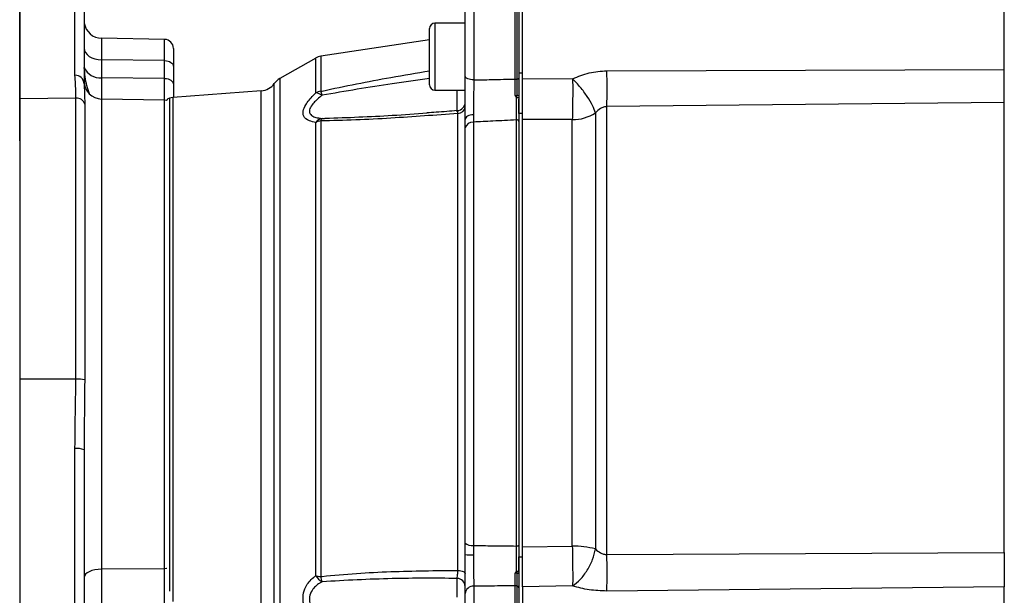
# Model space of a CAD drawing. Header units: inches. Extents: x 0.4 to 16.6, y 0.2 to 10.8.
# Tile 10 of 16: x 7.7 to 12.3, y 5.8 to 8.5. Entities that reach past the tile are written whole.
import ezdxf

# ---------------------------------------------------------------- set-up
doc = ezdxf.new("R2010")
doc.units = ezdxf.units.IN
doc.header["$MEASUREMENT"] = 0
doc.linetypes.add('CENTERX2', pattern=[0.8, 0.5, -0.1, 0.1, -0.1])
doc.layers.add('SLD-0', color=7, linetype='Continuous', lineweight=25)
doc.styles.add('SLDTEXTSTYLE0', font='TXT', dxfattribs={"width": 0.75})
doc.dimstyles.new('SLDDIMSTYLE0', dxfattribs={"dimtxt": 0.145833, "dimasz": 0.13, "dimexe": 0, "dimexo": 0.0625, "dimgap": 0.036458, "dimtad": 0, "dimtih": 1, "dimtoh": 1, "dimdec": 1, "dimlfac": 1.5, "dimrnd": 1e-09, "dimzin": 12, "dimdsep": 46, "dimtxsty": 'SLDTEXTSTYLE0', "dimsah": 1, "dimcen": 0.09, "dimadec": 0, "dimazin": 3, "dimtfac": 1, "dimtdec": 1, "dimtofl": 0, "dimtmove": 0, "dimatfit": 3, "dimfxl": 0, "dimfrac": 2, "dimtolj": 1, "dimtzin": 12, "dimarcsym": 0})

# ---------------------------------------------------------------- blocks, each defined once
blk = doc.blocks.new('_D_1')
at = {"layer": 'SLD-0', "color": 7}
for p, q in [((12.3072, 9.0247), (12.3072, 9.4879)), ((14.033, 8.3453), (14.033, 9.4879)), ((12.3072, 9.3629), (12.9109, 9.3629)), ((13.0829, 9.3629), (13.0386, 9.3629)), ((13.0386, 9.3629), (13.0386, 9.1312)), ((13.2984, 9.3629), (13.3428, 9.3629)), ((13.3428, 9.3629), (13.3428, 9.1312)), ((14.033, 9.3629), (13.4705, 9.3629)), ((13.0386, 9.1312), (13.0829, 9.1312)), ((13.3428, 9.1312), (13.2984, 9.1312))]:
    blk.add_line(p, q, dxfattribs=at)
for points in [[(12.3072, 9.3629), (12.4372, 9.3429), (12.4372, 9.3829)], [(14.033, 9.3629), (13.903, 9.3829), (13.903, 9.3429)]]:
    blk.add_solid(points, dxfattribs=at)
at = {"layer": 'SLD-0', "color": 7, "char_height": 0.14583, "attachment_point": 1, "style": 'SLDTEXTSTYLE0'}
for s, insert in [('2.6', (13.0561, 9.5805)), ('66', (13.0829, 9.3192))]:
    blk.add_mtext(s, dxfattribs=dict(at, insert=insert))
blk = doc.blocks.new('_D_2')
at = {"layer": 'SLD-0', "color": 7}
for p, q in [((7.7182, 7.9075), (7.7182, 10.0153)), ((12.3072, 9.0247), (12.3072, 10.0153)), ((7.7182, 9.8903), (9.9105, 9.8903)), ((10.0825, 9.8903), (10.0382, 9.8903)), ((10.0382, 9.8903), (10.0382, 9.6586)), ((10.4058, 9.8903), (10.4502, 9.8903)), ((10.4502, 9.8903), (10.4502, 9.6586)), ((12.3072, 9.8903), (10.5778, 9.8903)), ((10.0382, 9.6586), (10.0825, 9.6586)), ((10.4502, 9.6586), (10.4058, 9.6586))]:
    blk.add_line(p, q, dxfattribs=at)
for points in [[(7.7182, 9.8903), (7.8482, 9.8703), (7.8482, 9.9103)], [(12.3072, 9.8903), (12.1772, 9.9103), (12.1772, 9.8703)]]:
    blk.add_solid(points, dxfattribs=at)
at = {"layer": 'SLD-0', "color": 7, "char_height": 0.14583, "attachment_point": 1, "style": 'SLDTEXTSTYLE0'}
for s, insert in [('6.9', (10.1096, 10.1079)), ('175', (10.0825, 9.8466))]:
    blk.add_mtext(s, dxfattribs=dict(at, insert=insert))
blk = doc.blocks.new('_D_3')
at = {"layer": 'SLD-0'}
for p, q in [((12.3072, 9.0247), (12.3072, 10.0153)), ((16.0003, 7.4067), (16.0003, 10.0153)), ((12.3072, 9.8903), (14.2206, 9.8903)), ((14.3926, 9.8903), (14.3483, 9.8903)), ((14.3483, 9.8903), (14.3483, 9.6586)), ((14.7159, 9.8903), (14.7602, 9.8903)), ((14.7602, 9.8903), (14.7602, 9.6586)), ((16.0003, 9.8903), (14.8879, 9.8903)), ((14.3483, 9.6586), (14.3926, 9.6586)), ((14.7602, 9.6586), (14.7159, 9.6586))]:
    blk.add_line(p, q, dxfattribs=at)
for points in [[(12.3072, 9.8903), (12.4372, 9.8703), (12.4372, 9.9103)], [(16.0003, 9.8903), (15.8703, 9.9103), (15.8703, 9.8703)]]:
    blk.add_solid(points, dxfattribs=at)
at = {"layer": 'SLD-0', "char_height": 0.14583, "attachment_point": 1, "style": 'SLDTEXTSTYLE0'}
for s, insert in [('5.5', (14.4196, 10.1079)), ('141', (14.3926, 9.8466))]:
    blk.add_mtext(s, dxfattribs=dict(at, insert=insert))

msp = doc.modelspace()

# ---------------------------------------------------------------- linework, layer by layer
at = {"color": 7, "linetype": 'Continuous', "lineweight": 25}
for p, q in [((7.9758, 8.2137), (7.9758, 8.5819)), ((12.3072, 8.2414), (12.3072, 8.6131)), ((7.7182, 8.5769), (7.7182, 8.1034)), ((8.0182, 8.5425), (8.0182, 8.1743)), ((10.0449, 8.5485), (10.0449, 8.2005)), ((10.0616, 8.1983), (10.0616, 8.5541)), ((9.7946, 8.2098), (9.7946, 8.5109)), ((9.7946, 8.4567), (9.6536, 8.4567)), ((9.6283, 8.1694), (9.6283, 8.4314)), ((8.3939, 8.3807), (8.1001, 8.3859)), ((9.6283, 8.3792), (9.121, 8.3023)), ((8.4349, 8.3391), (8.4349, 8.2548)), ((8.1001, 8.2855), (8.1001, 8.2025)), ((8.3939, 8.2821), (8.1001, 8.2855)), ((8.3939, 8.1991), (8.3939, 8.2821)), ((9.0977, 8.2942), (8.9308, 8.1982)), ((8.4349, 8.2548), (8.4349, 8.1718)), ((10.0449, 8.2255), (10.0616, 8.2255)), ((10.455, 8.2344), (12.3072, 8.2414)), ((8.0182, 8.1743), (8.0184, 8.1705)), ((8.3939, 8.1991), (8.1001, 8.2025)), ((8.4349, 8.1718), (8.4349, 8.1104)), ((10.0616, 8.1983), (10.2953, 8.1971)), ((10.0616, 8.0352), (10.0616, 8.1964)), ((8.8438, 8.141), (8.4317, 8.1102)), ((9.6536, 8.1441), (9.7946, 8.1441)), ((7.9805, 8.1077), (7.7182, 8.1034)), ((7.7182, 8.1034), (7.7182, 6.7969)), ((7.9805, 6.7974), (7.9805, 8.1077)), ((8.0213, 8.079), (8.0213, 6.7937)), ((8.3939, 8.0979), (8.1001, 8.103)), ((10.0359, 8.11), (10.0361, 8.119)), ((10.0449, 8.1184), (10.0449, 8.108)), ((10.0449, 8.0352), (10.0449, 8.1029)), ((12.3072, 8.0863), (10.455, 8.0677)), ((12.3072, 5.9902), (12.3072, 8.0863)), ((9.7606, 5.9065), (9.7606, 8.0356)), ((10.0616, 8.0352), (10.0449, 8.0352)), ((10.0449, 8.0352), (10.0449, 5.9699)), ((10.0616, 8.0081), (10.0616, 8.0352)), ((10.4018, 8.0384), (10.4018, 6.0063)), ((10.455, 5.9803), (10.455, 8.0677)), ((9.0977, 5.8812), (9.0977, 7.9944)), ((9.121, 8.001), (9.121, 5.8777)), ((9.7944, 7.9681), (9.7946, 8.0074)), ((9.8331, 8.0298), (9.8327, 7.9959)), ((9.8327, 7.9959), (9.8327, 6.0222)), ((10.0337, 6.0199), (10.0337, 8.0054)), ((10.2938, 8.007), (10.0616, 8.007)), ((10.0616, 6.0162), (10.0616, 8.007)), ((10.2938, 6.0194), (10.2938, 8.007)), ((9.7944, 6.0339), (9.7944, 7.9681)), ((7.9805, 6.7974), (7.7182, 6.7969)), ((7.7182, 6.7969), (7.7182, 5.3514)), ((7.9758, 5.3494), (7.9758, 6.4737)), ((8.0184, 6.4918), (8.0182, 6.4687)), ((8.0182, 6.4687), (8.0182, 5.3444)), ((9.7946, 5.9804), (9.7944, 6.0339)), ((9.8327, 6.0222), (9.8331, 5.9784)), ((10.0616, 6.0162), (10.2938, 6.0194)), ((10.0616, 5.9699), (10.0616, 6.0155)), ((10.0449, 5.9699), (10.0616, 5.9699)), ((10.0449, 5.9034), (10.0449, 5.9699)), ((10.0616, 5.8298), (10.0616, 5.9699)), ((10.455, 5.9803), (12.3072, 5.9902)), ((8.3939, 5.9142), (8.1001, 5.9119)), ((8.1001, 5.9119), (8.1001, 5.3784)), ((8.3939, 5.3753), (8.3939, 5.9142)), ((10.0361, 5.8937), (10.0359, 5.9022)), ((10.0449, 5.8989), (10.0449, 5.8891)), ((10.2953, 5.8339), (10.0616, 5.8298)), ((10.0616, 5.8298), (10.0616, 5.3715)), ((12.3072, 5.8299), (10.455, 5.8102)), ((12.3072, 5.387), (12.3072, 5.8299)), ((9.7946, 5.4147), (9.7946, 5.7988)), ((10.0449, 5.8253), (10.0449, 5.3771))]:
    msp.add_line(p, q, dxfattribs=at)
at = {"color": 8, "linetype": 'Continuous', "lineweight": 25}
for p, q in [((9.8348, 8.5526), (9.8348, 8.1918)), ((10.0281, 8.1962), (10.0281, 8.5593)), ((10.0361, 8.1964), (10.0361, 8.5588)), ((9.6536, 8.4567), (9.6536, 8.1441)), ((8.1001, 8.3859), (8.1001, 8.2855)), ((8.3939, 8.2821), (8.3939, 8.3807)), ((9.0977, 8.1316), (9.0977, 8.2942)), ((9.121, 8.3023), (9.121, 8.1389)), ((8.1001, 8.2025), (8.1001, 8.103)), ((8.3939, 8.0979), (8.3939, 8.1991)), ((8.905, 5.3056), (8.905, 8.175)), ((8.9308, 8.1982), (8.9308, 5.2808)), ((8.8438, 5.3387), (8.8438, 8.141)), ((9.7567, 8.0427), (9.7567, 8.1441)), ((8.1001, 8.103), (8.1001, 5.9119)), ((8.3939, 5.9142), (8.3939, 8.0979)), ((8.4172, 8.1078), (8.4172, 5.8095)), ((8.4317, 8.1102), (8.4317, 5.7612)), ((9.7567, 5.7816), (9.7567, 5.8691)), ((9.8348, 5.8331), (9.8348, 5.3731)), ((10.0281, 5.3663), (10.0281, 5.834)), ((10.0361, 5.3668), (10.0361, 5.8336))]:
    msp.add_line(p, q, dxfattribs=at)
at = {"color": 7, "linetype": 'Continuous', "lineweight": 25, "flags": 128}
for points in [[(8.0182, 8.3401), (8.0198, 8.3296), (8.0244, 8.3194), (8.032, 8.3101), (8.0421, 8.3018), (8.0545, 8.295), (8.0687, 8.2899), (8.0841, 8.2867), (8.1001, 8.2855)], [(8.3939, 8.2821), (8.402, 8.2815), (8.4097, 8.2799), (8.4167, 8.2773), (8.4229, 8.2739), (8.428, 8.2698), (8.4318, 8.2651), (8.4341, 8.26), (8.4349, 8.2548)], [(8.3939, 8.1991), (8.402, 8.1985), (8.4097, 8.1969), (8.4167, 8.1943), (8.4229, 8.1909), (8.428, 8.1868), (8.4318, 8.1821), (8.4341, 8.1771), (8.4349, 8.1718)], [(9.8348, 8.1918), (9.8269, 8.1923), (9.8193, 8.1934), (9.8124, 8.1951), (9.8063, 8.1973), (9.8013, 8.2), (9.7976, 8.203), (9.7954, 8.2063), (9.7946, 8.2098)], [(10.0361, 8.1964), (10.0379, 8.1966), (10.0396, 8.1969), (10.0411, 8.1973), (10.0424, 8.1978), (10.0435, 8.1984), (10.0442, 8.1991), (10.0447, 8.1998), (10.0449, 8.2005)], [(8.4036, 8.0966), (8.402, 8.0969), (8.3939, 8.0979)], [(9.8331, 8.0298), (9.8254, 8.0291), (9.8182, 8.0277), (9.8115, 8.0255), (9.8057, 8.0227), (9.801, 8.0193), (9.7975, 8.0156), (9.7953, 8.0115), (9.7946, 8.0074)], [(10.0337, 6.0199), (10.0358, 6.0199), (10.0379, 6.0201), (10.0398, 6.0204), (10.0416, 6.0208), (10.043, 6.0213), (10.044, 6.0219), (10.0447, 6.0225), (10.0449, 6.0232)], [(8.1001, 5.9119), (8.0841, 5.911), (8.0687, 5.9088), (8.0545, 5.9052), (8.0421, 5.9004), (8.032, 5.8946), (8.0244, 5.888), (8.0198, 5.8808), (8.0182, 5.8734)], [(9.7606, 5.9065), (9.7675, 5.9059), (9.774, 5.9047), (9.7798, 5.9032), (9.7849, 5.9013), (9.7891, 5.899), (9.7921, 5.8965), (9.794, 5.8939), (9.7946, 5.8911)], [(10.0361, 5.8937), (10.0379, 5.8935), (10.0396, 5.8932), (10.0411, 5.8927), (10.0424, 5.8921), (10.0435, 5.8914), (10.0442, 5.8907), (10.0447, 5.8899), (10.0449, 5.8891)]]:
    msp.add_lwpolyline(points, dxfattribs=at)
at = {"color": 8, "linetype": 'Continuous', "lineweight": 25, "flags": 128}
msp.add_lwpolyline([(8.4036, 5.9148), (8.402, 5.9147), (8.3939, 5.9142)], dxfattribs=at)
at = {"color": 7, "linetype": 'Continuous', "lineweight": 25}
for centre, radius, start, end in [((8.1016, 8.4692), 0.0833, 188.2884, 269), ((9.6536, 8.4314), 0.0253, 90, 180), ((8.3932, 8.3391), 0.0417, 0, 89), ((9.131, 8.2364), 0.0667, 98.6206, 119.8916), ((8.0912, 8.2803), 0.0783, 202.5284, 276.5132), ((5.9649, 8.1513), 4.491, 358.9329, 1.0605), ((7.9776, 8.1731), 0.0406, 1.6808, 92.5161), ((8.1016, 8.1863), 0.0833, 180, 269), ((8.8376, 8.2241), 0.0833, 274.2704, 323.9524), ((8.9723, 8.126), 0.0833, 119.8916, 143.9524), ((9.6536, 8.1694), 0.0253, 180, 270), ((10.0296, 8.299), 0.1028, 269.1874, 273.6214), ((9.1306, 8.0681), 0.0715, 97.7079, 117.3358), ((9.0914, 8.069), 0.0629, 55.0154, 84.2367), ((8.9752, 8.077), 0.1584, 15.9613, 23.0157), ((7.9819, 8.0663), 0.0414, 17.8311, 91.9411), ((8.4224, 8.0876), 0.0208, 104.4005, 154.5646), ((8.4379, 8.0271), 0.0833, 94.2704, 104.4005), ((9.7546, 8.0888), 0.04, 274.282, 359.9854), ((10.0381, 8.0836), 0.0354, 78.8915, 93.1794), ((9.7596, 8.0708), 0.0352, 271.6519, 354.034), ((10.2937, 8.2084), 0.2015, 270.0167, 302.4251), ((9.1376, 7.9631), 0.0506, 101.4801, 141.874), ((9.1302, 7.925), 0.0766, 96.9533, 115.1106), ((9.1428, 7.9965), 0.0223, 133.4614, 168.2885), ((9.8311, 7.9579), 0.0381, 87.4701, 164.3883), ((10.0354, 7.996), 0.00961, 10.3021, 100.4345), ((7.9875, 6.6472), 0.1503, 77.0049, 92.6786), ((7.9864, 6.3821), 0.0922, 69.8072, 96.586), ((9.8261, 6.0695), 0.0477, 228.3132, 277.9527), ((10.2967, 5.5915), 0.4279, 75.7789, 90.3832), ((9.824, 6.1754), 0.1972, 261.4298, 272.6527), ((5.7662, 5.895), 4.6896, 358.9641, 1.0423), ((9.1291, 6.0118), 0.1343, 256.4803, 266.5117), ((9.1755, 5.9353), 0.0947, 214.8154, 239.5276), ((9.2797, 5.9076), 0.1615, 190.6796, 199.5382), ((9.7558, 5.8303), 0.0388, 1.5148, 88.6449), ((9.8326, 5.7949), 0.0382, 86.7569, 174.1999), ((10.0296, 5.7825), 0.0515, 82.7579, 91.6189), ((10.0357, 5.8244), 0.0092, 5.5938, 87.733)]:
    msp.add_arc(centre, radius, start, end, dxfattribs=at)
for points, knots in [([(8.0441, 8.1272), (8.0395, 8.1394), (8.0268, 8.1736), (8.022, 8.2203), (8.0189, 8.2503)], [0, 0, 0, 0, 0.355613, 1, 1, 1, 1]), ([(10.2953, 8.1971), (10.3206, 8.2079), (10.3713, 8.2295), (10.4271, 8.2328), (10.455, 8.2344)], [0, 0, 0, 0, 0.4999622, 1, 1, 1, 1]), ([(12.3072, 8.0863), (12.3072, 8.0965), (12.3072, 8.1202), (12.3072, 8.1687), (12.3072, 8.2122), (12.3072, 8.236), (12.3072, 8.2414)], [0, 0, 0, 0, 0.246613, 0.5750568, 0.903498, 1, 1, 1, 1]), ([(7.9805, 8.1077), (7.9804, 8.116), (7.9798, 8.1513), (7.9775, 8.1866), (7.9758, 8.2137)], [0, 0, 0, 0, 0.233337, 1, 1, 1, 1]), ([(9.7946, 8.0074), (9.7946, 8.0114), (9.7946, 8.0353), (9.7946, 8.0848), (9.7946, 8.152), (9.7946, 8.1918), (9.7946, 8.2098)], [0, 0, 0, 0, 0.067291, 0.398, 0.728909, 1, 1, 1, 1]), ([(9.8348, 8.1918), (9.8346, 8.1775), (9.834, 8.1456), (9.8334, 8.0918), (9.8332, 8.0522), (9.8331, 8.0331), (9.8331, 8.0298)], [0, 0, 0, 0, 0.271237, 0.602164, 0.932744, 1, 1, 1, 1]), ([(9.8348, 8.1918), (9.8621, 8.1924), (9.9265, 8.1938), (9.991, 8.1953), (10.0281, 8.1962)], [0, 0, 0, 0, 0.423273, 1, 1, 1, 1]), ([(10.0271, 8.121), (10.0271, 8.1279), (10.0274, 8.1537), (10.0278, 8.1782), (10.0281, 8.1962)], [0, 0, 0, 0, 0.2702507, 1, 1, 1, 1]), ([(10.0361, 8.119), (10.0361, 8.138), (10.0361, 8.1647), (10.0361, 8.1893), (10.0361, 8.1964)], [0, 0, 0, 0, 0.710596, 1, 1, 1, 1]), ([(10.0449, 8.2005), (10.0449, 8.193), (10.0449, 8.1669), (10.0449, 8.1385), (10.0449, 8.1184)], [0, 0, 0, 0, 0.289375, 1, 1, 1, 1]), ([(10.0616, 8.007), (10.0616, 8.0209), (10.0616, 8.0486), (10.0616, 8.1032), (10.0616, 8.1551), (10.0616, 8.1856), (10.0616, 8.1983)], [0, 0, 0, 0, 0.268628, 0.53726, 0.805824, 1, 1, 1, 1]), ([(10.2953, 8.1971), (10.2954, 8.1771), (10.2957, 8.1437), (10.2954, 8.0911), (10.2948, 8.0448), (10.2941, 8.0194), (10.2938, 8.007)], [0, 0, 0, 0, 0.30035, 0.499876, 0.756118, 1, 1, 1, 1]), ([(10.4018, 8.0384), (10.3981, 8.0492), (10.3904, 8.0714), (10.3649, 8.114), (10.3321, 8.1583), (10.3073, 8.1844), (10.2953, 8.1971)], [0, 0, 0, 0, 0.243136, 0.5, 0.756864, 1, 1, 1, 1]), ([(9.0977, 7.9944), (9.0875, 7.9963), (9.0626, 8.0011), (9.0399, 8.0185), (9.037, 8.0463), (9.0514, 8.0799), (9.0754, 8.1093), (9.0941, 8.1279), (9.0977, 8.1316)], [0, 0, 0, 0, 0.1623365, 0.3957874, 0.5541822, 0.7119256, 0.9428172, 1, 1, 1, 1]), ([(9.1275, 8.1205), (9.1238, 8.1176), (9.1058, 8.103), (9.0818, 8.0798), (9.0674, 8.0535), (9.0683, 8.0405), (9.0742, 8.029), (9.0839, 8.0224), (9.1036, 8.0156), (9.1173, 8.014), (9.1275, 8.0127)], [0, 0, 0, 0, 0.0604263, 0.2958272, 0.4481007, 0.5756539, 0.5987821, 0.7719113, 0.8304807, 1, 1, 1, 1]), ([(10.0338, 8.1112), (10.0336, 8.1114), (10.0312, 8.1144), (10.029, 8.1177), (10.0271, 8.1209), (10.0271, 8.121)], [0, 0, 0, 0, 0.066377, 0.9799136, 1, 1, 1, 1]), ([(10.0271, 8.121), (10.0274, 8.1208), (10.0296, 8.1198), (10.0327, 8.119), (10.0354, 8.119), (10.0361, 8.119)], [0, 0, 0, 0, 0.122007, 0.78766, 1, 1, 1, 1]), ([(10.0337, 8.0054), (10.0337, 8.0192), (10.0337, 8.0469), (10.0337, 8.0866), (10.0338, 8.1081), (10.0338, 8.1112)], [0, 0, 0, 0, 0.46098, 0.92197, 1, 1, 1, 1]), ([(10.0338, 8.1112), (10.034, 8.111), (10.0345, 8.1105), (10.0352, 8.1101), (10.0358, 8.11), (10.0359, 8.11)], [0, 0, 0, 0, 0.389404, 0.782582, 1, 1, 1, 1]), ([(10.0359, 8.11), (10.0371, 8.11), (10.0394, 8.1099), (10.0422, 8.1094), (10.0442, 8.1089), (10.0448, 8.1084), (10.0449, 8.1081), (10.0449, 8.108), (10.0449, 8.108)], [0, 0, 0, 0, 0.235176, 0.470333, 0.705978, 0.942317, 0.981347, 1, 1, 1, 1]), ([(10.0449, 8.108), (10.0449, 8.1054), (10.0449, 8.0832), (10.0449, 8.0418), (10.0449, 8.0124), (10.0449, 7.9977)], [0, 0, 0, 0, 0.062626, 0.531308, 1, 1, 1, 1]), ([(9.7606, 8.0356), (9.6565, 8.0278), (9.4973, 8.0159), (9.284, 8.0049), (9.1754, 8.0023), (9.121, 8.001)], [0, 0, 0, 0, 0.486338, 0.743005, 1, 1, 1, 1]), ([(9.1427, 8.0133), (9.2467, 8.0171), (9.4045, 8.0229), (9.5633, 8.0343), (9.6175, 8.0381)], [0, 0, 0, 0, 0.658517, 1, 1, 1, 1]), ([(9.7577, 8.0493), (9.7248, 8.0464), (9.6776, 8.0422), (9.6306, 8.0391), (9.6164, 8.0382)], [0, 0, 0, 0, 0.696425, 1, 1, 1, 1]), ([(10.455, 8.0677), (10.4498, 8.0672), (10.4393, 8.0663), (10.4201, 8.0571), (10.4091, 8.0459), (10.4018, 8.0384)], [0, 0, 0, 0, 0.2497066, 0.5014778, 1, 1, 1, 1]), ([(10.0337, 8.0054), (9.9969, 8.0036), (9.9299, 8.0004), (9.8629, 7.9973), (9.8327, 7.9959)], [0, 0, 0, 0, 0.549647, 1, 1, 1, 1]), ([(7.9758, 6.4737), (7.9761, 6.4989), (7.9771, 6.6068), (7.979, 6.7147), (7.9805, 6.7974)], [0, 0, 0, 0, 0.233345, 1, 1, 1, 1]), ([(9.8327, 6.0222), (9.8629, 6.0219), (9.9299, 6.0212), (9.9969, 6.0204), (10.0337, 6.0199)], [0, 0, 0, 0, 0.450353, 1, 1, 1, 1]), ([(10.0338, 5.9012), (10.0338, 5.9041), (10.0337, 5.9241), (10.0337, 5.965), (10.0337, 6.0016), (10.0337, 6.0199)], [0, 0, 0, 0, 0.07803, 0.53902, 1, 1, 1, 1]), ([(10.0449, 6.0232), (10.0449, 6.0037), (10.0449, 5.9648), (10.0449, 5.9221), (10.0449, 5.9013), (10.0449, 5.8989)], [0, 0, 0, 0, 0.468692, 0.937374, 1, 1, 1, 1]), ([(10.0616, 5.8298), (10.0616, 5.8424), (10.0616, 5.8675), (10.0616, 5.9201), (10.0616, 5.9717), (10.0616, 6.0031), (10.0616, 6.0162)], [0, 0, 0, 0, 0.268524, 0.537048, 0.80557, 1, 1, 1, 1]), ([(10.2938, 6.0194), (10.2941, 6.0029), (10.2948, 5.969), (10.2954, 5.9203), (10.2957, 5.8719), (10.2954, 5.8482), (10.2953, 5.8339)], [0, 0, 0, 0, 0.243882, 0.500124, 0.699655, 1, 1, 1, 1]), ([(9.7946, 5.7988), (9.7946, 5.814), (9.7946, 5.8443), (9.7946, 5.9093), (9.7946, 5.9566), (9.7946, 5.9802), (9.7946, 5.9804)], [0, 0, 0, 0, 0.332453, 0.664935, 0.996731, 1, 1, 1, 1]), ([(9.8331, 5.9784), (9.8331, 5.9782), (9.8331, 5.9594), (9.8333, 5.9215), (9.8339, 5.8695), (9.8345, 5.8452), (9.8348, 5.8331)], [0, 0, 0, 0, 0.003267, 0.334916, 0.667383, 1, 1, 1, 1]), ([(10.2953, 5.8339), (10.3073, 5.8432), (10.3321, 5.8624), (10.3649, 5.9066), (10.3904, 5.9568), (10.3981, 5.9901), (10.4018, 6.0063)], [0, 0, 0, 0, 0.243136, 0.5, 0.756864, 1, 1, 1, 1]), ([(10.4018, 6.0063), (10.4091, 5.9997), (10.4201, 5.9898), (10.4393, 5.9813), (10.4498, 5.9806), (10.455, 5.9803)], [0, 0, 0, 0, 0.497935, 0.748079, 1, 1, 1, 1]), ([(12.3072, 5.9902), (12.3072, 5.9765), (12.3072, 5.9446), (12.3072, 5.8924), (12.3072, 5.8529), (12.3072, 5.8341), (12.3072, 5.8299)], [0, 0, 0, 0, 0.246614, 0.575057, 0.903499, 1, 1, 1, 1]), ([(9.0977, 5.6435), (9.0875, 5.6568), (9.0626, 5.6891), (9.0399, 5.741), (9.037, 5.7918), (9.0514, 5.8363), (9.0754, 5.8642), (9.0941, 5.8784), (9.0977, 5.8812)], [0, 0, 0, 0, 0.162337, 0.395787, 0.554182, 0.711926, 0.942817, 1, 1, 1, 1]), ([(9.121, 5.8777), (9.1232, 5.878), (9.2315, 5.8899), (9.4446, 5.903), (9.6564, 5.9054), (9.7606, 5.9065)], [0, 0, 0, 0, 0.010657, 0.513477, 1, 1, 1, 1]), ([(9.7567, 5.8691), (9.757, 5.8706), (9.7581, 5.8748), (9.7595, 5.8866), (9.7602, 5.8999), (9.7606, 5.9065)], [0, 0, 0, 0, 0.207401, 0.604963, 1, 1, 1, 1]), ([(10.0271, 5.8921), (10.0271, 5.8922), (10.0291, 5.8953), (10.0315, 5.8983), (10.0338, 5.9012)], [0, 0, 0, 0, 0.020091, 1, 1, 1, 1]), ([(10.0361, 5.8937), (10.0353, 5.8937), (10.0326, 5.8939), (10.0295, 5.8932), (10.0274, 5.8923), (10.0271, 5.8921)], [0, 0, 0, 0, 0.242644, 0.878047, 1, 1, 1, 1]), ([(10.0281, 5.834), (10.0278, 5.8465), (10.0274, 5.8636), (10.0271, 5.8861), (10.0271, 5.8921)], [0, 0, 0, 0, 0.7297493, 1, 1, 1, 1]), ([(10.0359, 5.9022), (10.0357, 5.9022), (10.0352, 5.9022), (10.0344, 5.9018), (10.034, 5.9014), (10.0338, 5.9012)], [0, 0, 0, 0, 0.287112, 0.641942, 1, 1, 1, 1]), ([(10.0359, 5.9022), (10.0371, 5.9022), (10.0394, 5.902), (10.0422, 5.9013), (10.0442, 5.9003), (10.0448, 5.8995), (10.0449, 5.899), (10.0449, 5.8989), (10.0449, 5.8989)], [0, 0, 0, 0, 0.235176, 0.470333, 0.705978, 0.942317, 0.981347, 1, 1, 1, 1]), ([(10.0361, 5.8336), (10.0361, 5.8462), (10.0361, 5.8638), (10.0361, 5.887), (10.0361, 5.8937)], [0, 0, 0, 0, 0.71275, 1, 1, 1, 1]), ([(10.0449, 5.8891), (10.0449, 5.882), (10.0449, 5.8573), (10.0449, 5.8386), (10.0449, 5.8253)], [0, 0, 0, 0, 0.287279, 1, 1, 1, 1]), ([(9.1275, 5.8536), (9.1238, 5.8515), (9.1058, 5.841), (9.0818, 5.82), (9.0674, 5.7861), (9.0683, 5.7628), (9.0742, 5.7381), (9.0839, 5.7189), (9.1036, 5.6913), (9.1173, 5.6773), (9.1275, 5.6668)], [0, 0, 0, 0, 0.060426, 0.295827, 0.448101, 0.575654, 0.598782, 0.771911, 0.830481, 1, 1, 1, 1]), ([(9.7567, 5.8691), (9.656, 5.8697), (9.4456, 5.8709), (9.2365, 5.8595), (9.1275, 5.8536)], [0, 0, 0, 0, 0.478666, 1, 1, 1, 1]), ([(10.0281, 5.834), (9.991, 5.8339), (9.9265, 5.8336), (9.8621, 5.8332), (9.8348, 5.8331)], [0, 0, 0, 0, 0.576727, 1, 1, 1, 1]), ([(10.455, 5.8102), (10.4271, 5.8111), (10.3713, 5.8129), (10.3206, 5.8269), (10.2953, 5.8339)], [0, 0, 0, 0, 0.500346, 1, 1, 1, 1])]:
    msp.add_open_spline(points, degree=3, knots=knots, dxfattribs=at)
at = {"color": 8, "linetype": 'Continuous', "lineweight": 25}
for points, knots in [([(9.121, 8.1389), (9.1232, 8.1394), (9.2315, 8.1632), (9.4006, 8.1963), (9.5683, 8.2248), (9.6283, 8.2351)], [0, 0, 0, 0, 0.013425, 0.646845, 1, 1, 1, 1]), ([(8.0184, 8.1705), (8.0194, 8.1491), (8.0209, 8.1207), (8.0213, 8.0872), (8.0213, 8.079)], [0, 0, 0, 0, 0.755154, 1, 1, 1, 1]), ([(9.6283, 8.1989), (9.5704, 8.1909), (9.4029, 8.1677), (9.2364, 8.1392), (9.1275, 8.1205)], [0, 0, 0, 0, 0.345339, 1, 1, 1, 1]), ([(9.7606, 8.0356), (9.7604, 8.0376), (9.76, 8.0439), (9.759, 8.0491), (9.7581, 8.0482), (9.7578, 8.048)], [0, 0, 0, 0, 0.250335, 0.777294, 1, 1, 1, 1]), ([(9.1275, 8.0127), (9.1295, 8.0127), (9.1346, 8.0129), (9.1397, 8.0131), (9.1427, 8.0133)], [0, 0, 0, 0, 0.404496, 1, 1, 1, 1]), ([(8.0213, 6.7937), (8.0204, 6.7106), (8.0192, 6.6101), (8.0185, 6.5092), (8.0184, 6.4918)], [0, 0, 0, 0, 0.827336, 1, 1, 1, 1])]:
    msp.add_open_spline(points, degree=3, knots=knots, dxfattribs=at)
at = {"layer": 'SLD-0', "color": 7, "linetype": 'CENTERX2', "lineweight": 18, "ltscale": 5.333333}
msp.add_line((12.3072, 8.9747), (12.3072, 3.3726), dxfattribs=at)

# ---------------------------------------------------------------- dimensions: what is measured, and where the dimension line sits
at = {"layer": 'SLD-0', "color": 7}
for base, p1, picture, middle in [((12.3072, 9.8903), (7.7182, 7.8575), '_D_2', (10.2442, 9.8903)), ((12.3072, 9.3629), (14.033, 8.2953), '_D_1', (13.1907, 9.3629))]:
    dim = msp.add_linear_dim(base=base, p1=p1, p2=(12.3072, 8.9747), dimstyle='SLDDIMSTYLE0', dxfattribs=at)
    dim.commit()
    dim.dimension.update_dxf_attribs({"geometry": picture, "text_midpoint": middle, "dimtype": 160})
at = {"layer": 'SLD-0'}
dim = msp.add_linear_dim(base=(12.3072, 9.8903), p1=(16.0003, 7.3567), p2=(12.3072, 8.9747), dimstyle='SLDDIMSTYLE0', dxfattribs=at)
dim.commit()
dim.dimension.update_dxf_attribs({"geometry": '_D_3', "text_midpoint": (14.5543, 9.8903), "dimtype": 160})

doc.saveas('drawing.dxf')
